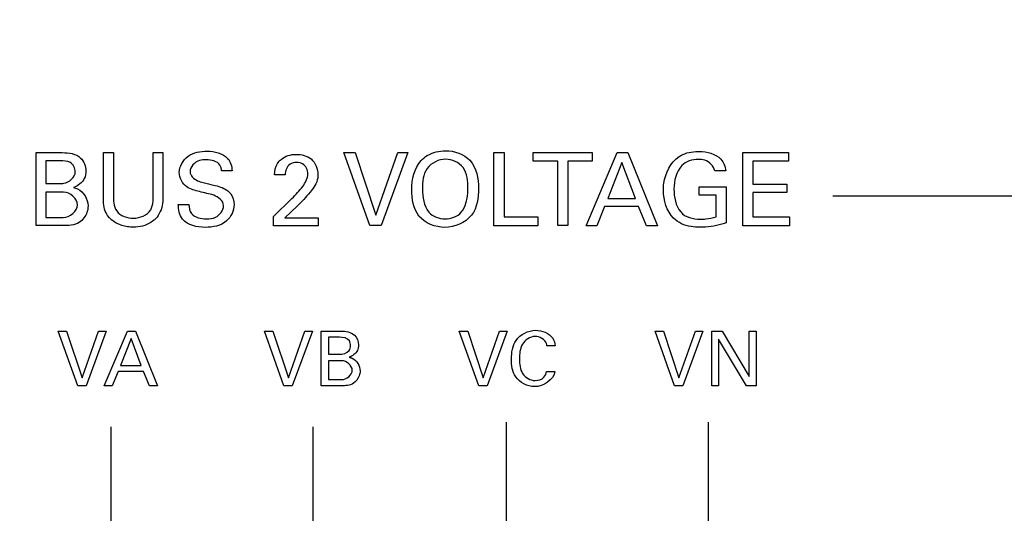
# Model space of a CAD drawing. Header units: inches. Extents: x 0 to 34, y 0 to 22.
# Tile 44 of 55: x 20.062 to 21.144, y 14.269 to 14.812. Entities that reach past the tile are written whole.
import ezdxf

# ---------------------------------------------------------------- set-up
doc = ezdxf.new("R2010")
doc.units = ezdxf.units.IN
doc.header["$LTSCALE"] = 1.87
doc.header["$MEASUREMENT"] = 0
doc.layers.get('0').update_dxf_attribs({"linetype": 'CONTINUOUS'})
doc.layers.add('DIMENSIONS', color=7, linetype='CONTINUOUS')
doc.styles.get("Standard").update_dxf_attribs({"font": 'txt', "width": 0.8})
doc.dimstyles.new('DIMSTYLE_1', dxfattribs={"dimtxt": 0.125, "dimasz": 0.18, "dimexe": 0.125, "dimexo": 0.0625, "dimgap": 0.09, "dimtad": 0, "dimtih": 1, "dimtoh": 1, "dimlfac": 2, "dimzin": 4, "dimdsep": 46, "dimtxsty": 'STANDARD', "dimblk": '_FILLED', "dimblk1": '_FILLED', "dimblk2": '_FILLED', "dimcen": 0.09, "dimadec": 0, "dimazin": 0, "dimtfac": 1, "dimtofl": 0, "dimtmove": 0, "dimatfit": 3, "dimldrblk": '_FILLED', "dimfxl": 1, "dimtolj": 1, "dimtzin": 4, "dimarcsym": 0})

# ---------------------------------------------------------------- blocks, each defined once
blk = doc.blocks.new('*D7')
at = {"layer": 'DIMENSIONS', "color": 2, "linetype": 'CONTINUOUS'}
blk.add_line((20.4867, 15.2689), (20.4867, 16.9109), dxfattribs=at)
at = {"layer": 'DIMENSIONS', "color": 2, "linetype": 'CONTINUOUS', "insert": (20.4242, 16.9734), "char_height": 0.125, "width": 1.625, "attachment_point": 1, "rotation": 90, "line_spacing_factor": 0.9}
blk.add_mtext('2X 80.64{\\Ftxt.shx;\\W1.000000;\\H0.125000; }[3.175]', dxfattribs=at)
blk = doc.blocks.new('_FILLED')
at = {"color": 0, "linetype": 'BYBLOCK'}
blk.add_solid([(0, 0), (-1, 0.1736), (-1, -0.1736)], dxfattribs=at)

msp = doc.modelspace()

# ---------------------------------------------------------------- linework, layer by layer
at = {"color": 40, "linetype": 'CONTINUOUS'}
for p, q in [((20.0801, 14.6655), (20.1088, 14.6655)), ((20.0801, 14.5853), (20.0801, 14.6655)), ((20.154, 14.6655), (20.1651, 14.6655)), ((20.154, 14.6166), (20.154, 14.6655)), ((20.1651, 14.6655), (20.1651, 14.6158)), ((20.2086, 14.6655), (20.2194, 14.6655)), ((20.2086, 14.6163), (20.2086, 14.6655)), ((20.2194, 14.6655), (20.2194, 14.616)), ((20.4182, 14.6655), (20.4305, 14.6655)), ((20.4467, 14.5853), (20.4182, 14.6655)), ((20.4305, 14.6655), (20.4533, 14.5969)), ((20.4533, 14.5969), (20.4773, 14.6655)), ((20.4885, 14.6655), (20.459, 14.5853)), ((20.4773, 14.6655), (20.4885, 14.6655)), ((20.5831, 14.6655), (20.5941, 14.6655)), ((20.5831, 14.5852), (20.5831, 14.6655)), ((20.5941, 14.6655), (20.5941, 14.5951)), ((20.6263, 14.6655), (20.6911, 14.6655)), ((20.6263, 14.6561), (20.6263, 14.6655)), ((20.6845, 14.5852), (20.7183, 14.6655)), ((20.6911, 14.6655), (20.6911, 14.6561)), ((20.7183, 14.6655), (20.7302, 14.6655)), ((20.7302, 14.6655), (20.7627, 14.5852)), ((20.8564, 14.6655), (20.9068, 14.6655)), ((20.8564, 14.5852), (20.8564, 14.6655)), ((20.9068, 14.6655), (20.9068, 14.6561)), ((20.1069, 14.6564), (20.0909, 14.6564)), ((20.0909, 14.6564), (20.0909, 14.6316)), ((20.6532, 14.6561), (20.6263, 14.6561)), ((20.6532, 14.5853), (20.6532, 14.6561)), ((20.6911, 14.6561), (20.6642, 14.6561)), ((20.6642, 14.6561), (20.6642, 14.5853)), ((20.7237, 14.6545), (20.7082, 14.6152)), ((20.7385, 14.6152), (20.7237, 14.6545)), ((20.9068, 14.6561), (20.8675, 14.6561)), ((20.8675, 14.6561), (20.8675, 14.631)), ((20.2954, 14.6455), (20.2839, 14.6455)), ((20.3537, 14.6412), (20.3421, 14.6412)), ((20.8378, 14.6455), (20.8256, 14.6455)), ((20.0909, 14.6316), (20.1064, 14.6316)), ((20.8086, 14.6279), (20.8381, 14.6279)), ((20.8086, 14.6187), (20.8086, 14.6279)), ((20.8381, 14.6279), (20.8381, 14.5884)), ((20.8675, 14.631), (20.9049, 14.631)), ((20.9049, 14.631), (20.9049, 14.6217)), ((20.1103, 14.622), (20.0909, 14.622)), ((20.0909, 14.622), (20.0909, 14.5943)), ((20.341, 14.5954), (20.3611, 14.6152)), ((20.7082, 14.6152), (20.7385, 14.6152)), ((20.827, 14.6187), (20.8086, 14.6187)), ((20.827, 14.5949), (20.827, 14.6187)), ((20.9049, 14.6217), (20.8675, 14.6217)), ((20.8675, 14.6217), (20.8675, 14.595)), ((20.9553, 14.6179), (21.1609, 14.6179)), ((20.2363, 14.6087), (20.2478, 14.6087)), ((20.3667, 14.6068), (20.3533, 14.594)), ((20.7046, 14.6062), (20.696, 14.5852)), ((20.7419, 14.6062), (20.7046, 14.6062)), ((20.7505, 14.5852), (20.7419, 14.6062)), ((20.0909, 14.5943), (20.1099, 14.5943)), ((20.341, 14.5852), (20.341, 14.5954)), ((20.3533, 14.594), (20.3899, 14.594)), ((20.3899, 14.594), (20.3899, 14.5852)), ((20.5941, 14.5951), (20.6314, 14.5951)), ((20.6314, 14.5951), (20.6314, 14.5852)), ((20.8675, 14.595), (20.9076, 14.595)), ((20.9076, 14.595), (20.9076, 14.5852)), ((20.1093, 14.5853), (20.0801, 14.5853)), ((20.3899, 14.5852), (20.341, 14.5852)), ((20.459, 14.5853), (20.4467, 14.5853)), ((20.6314, 14.5852), (20.5831, 14.5852)), ((20.6642, 14.5853), (20.6532, 14.5853)), ((20.696, 14.5852), (20.6845, 14.5852)), ((20.7627, 14.5852), (20.7505, 14.5852)), ((20.9076, 14.5852), (20.8564, 14.5852)), ((20.1044, 14.4695), (20.1136, 14.4695)), ((20.1258, 14.4093), (20.1044, 14.4695)), ((20.1136, 14.4695), (20.1307, 14.4181)), ((20.1307, 14.4181), (20.1487, 14.4695)), ((20.1571, 14.4695), (20.135, 14.4093)), ((20.1487, 14.4695), (20.1571, 14.4695)), ((20.155, 14.4093), (20.1803, 14.4695)), ((20.1803, 14.4695), (20.1892, 14.4695)), ((20.1892, 14.4695), (20.2135, 14.4093)), ((20.3309, 14.4695), (20.3402, 14.4695)), ((20.3523, 14.4093), (20.3309, 14.4695)), ((20.3402, 14.4695), (20.3573, 14.4181)), ((20.3573, 14.4181), (20.3752, 14.4695)), ((20.3836, 14.4695), (20.3615, 14.4093)), ((20.3752, 14.4695), (20.3836, 14.4695)), ((20.3933, 14.4695), (20.4147, 14.4695)), ((20.3933, 14.4093), (20.3933, 14.4695)), ((20.4133, 14.4626), (20.4013, 14.4626)), ((20.4013, 14.4626), (20.4013, 14.4441)), ((20.545, 14.4695), (20.5542, 14.4695)), ((20.5664, 14.4093), (20.545, 14.4695)), ((20.5542, 14.4695), (20.5713, 14.4181)), ((20.5713, 14.4181), (20.5893, 14.4695)), ((20.5977, 14.4695), (20.5756, 14.4093)), ((20.5893, 14.4695), (20.5977, 14.4695)), ((20.76, 14.4695), (20.7692, 14.4695)), ((20.7814, 14.4093), (20.76, 14.4695)), ((20.7692, 14.4695), (20.7863, 14.4181)), ((20.7863, 14.4181), (20.8043, 14.4695)), ((20.8127, 14.4695), (20.7905, 14.4093)), ((20.8043, 14.4695), (20.8127, 14.4695)), ((20.8223, 14.4695), (20.8339, 14.4695)), ((20.8223, 14.4093), (20.8223, 14.4695)), ((20.8339, 14.4695), (20.8634, 14.4197)), ((20.8634, 14.4695), (20.8711, 14.4695)), ((20.8634, 14.4197), (20.8634, 14.4695)), ((20.8711, 14.4695), (20.8711, 14.4093)), ((20.1844, 14.4612), (20.1727, 14.4317)), ((20.1955, 14.4317), (20.1844, 14.4612)), ((20.6502, 14.4532), (20.6413, 14.4532)), ((20.8604, 14.4093), (20.8299, 14.4604)), ((20.8299, 14.4604), (20.8299, 14.4093)), ((20.4013, 14.4441), (20.413, 14.4441)), ((20.1727, 14.4317), (20.1955, 14.4317)), ((20.4159, 14.4369), (20.4013, 14.4369)), ((20.4013, 14.4369), (20.4013, 14.4161)), ((20.1701, 14.425), (20.1636, 14.4093)), ((20.198, 14.425), (20.1701, 14.425)), ((20.2045, 14.4093), (20.198, 14.425)), ((20.6409, 14.4251), (20.6501, 14.4251)), ((20.135, 14.4093), (20.1258, 14.4093)), ((20.1636, 14.4093), (20.155, 14.4093)), ((20.2135, 14.4093), (20.2045, 14.4093)), ((20.3615, 14.4093), (20.3523, 14.4093)), ((20.4152, 14.4093), (20.3933, 14.4093)), ((20.4013, 14.4161), (20.4156, 14.4161)), ((20.5756, 14.4093), (20.5664, 14.4093)), ((20.7905, 14.4093), (20.7814, 14.4093)), ((20.8299, 14.4093), (20.8223, 14.4093)), ((20.8711, 14.4093), (20.8604, 14.4093)), ((20.5967, 14.2444), (20.5967, 14.3694)), ((20.8188, 14.2444), (20.8188, 14.3694)), ((20.1625, 14.2391), (20.1625, 14.3641)), ((20.3846, 14.2391), (20.3846, 14.3641))]:
    msp.add_line(p, q, dxfattribs=at)
for points in [[(20.1088, 14.6655), (20.1158, 14.6655), (20.124, 14.6645), (20.129, 14.6596)], [(20.129, 14.6596), (20.1327, 14.656), (20.1346, 14.6504), (20.1346, 14.6453)], [(20.268, 14.6671), (20.2759, 14.6671), (20.2851, 14.665), (20.2905, 14.6592)], [(20.2905, 14.6592), (20.2938, 14.6556), (20.2951, 14.6503), (20.2954, 14.6455)], [(20.3492, 14.6581), (20.3536, 14.6619), (20.36, 14.6636), (20.3659, 14.6636)], [(20.8075, 14.6581), (20.8011, 14.6581), (20.7937, 14.6561), (20.7894, 14.6513)], [(20.8087, 14.6668), (20.8171, 14.6668), (20.8265, 14.6643), (20.8324, 14.6583)], [(20.8324, 14.6583), (20.8356, 14.6549), (20.8374, 14.6501), (20.8378, 14.6455)], [(20.4928, 14.6248), (20.4928, 14.636), (20.4956, 14.6486), (20.5032, 14.6568)], [(20.7894, 14.6513), (20.7834, 14.6445), (20.7808, 14.6345), (20.7808, 14.6255)], [(20.2457, 14.6278), (20.2408, 14.6312), (20.2374, 14.6377), (20.2374, 14.6436)], [(20.373, 14.6284), (20.3759, 14.6324), (20.3786, 14.6371), (20.3786, 14.6421)], [(20.3611, 14.6152), (20.3653, 14.6193), (20.3694, 14.6236), (20.373, 14.6284)], [(20.5045, 14.6255), (20.5045, 14.6167), (20.5061, 14.607), (20.5116, 14.6001)], [(20.7808, 14.6255), (20.7808, 14.6167), (20.7825, 14.607), (20.7882, 14.6003)], [(20.1256, 14.6082), (20.1256, 14.6151), (20.1172, 14.622), (20.1103, 14.622)], [(20.381, 14.6219), (20.3767, 14.6165), (20.3716, 14.6117), (20.3667, 14.6068)], [(20.7804, 14.5935), (20.7728, 14.6012), (20.7692, 14.6132), (20.7692, 14.624)], [(20.1099, 14.5943), (20.1169, 14.5943), (20.1256, 14.6011), (20.1256, 14.6082)], [(20.241, 14.5925), (20.2375, 14.5969), (20.2363, 14.6031), (20.2363, 14.6087)], [(20.1686, 14.6014), (20.1726, 14.596), (20.1803, 14.5935), (20.187, 14.5935)], [(20.2659, 14.5834), (20.257, 14.5834), (20.2464, 14.5855), (20.241, 14.5925)], [(20.5116, 14.6001), (20.5156, 14.5952), (20.523, 14.5928), (20.5294, 14.5928)], [(20.5294, 14.5928), (20.5358, 14.5928), (20.5431, 14.5952), (20.5472, 14.6001)], [(20.7882, 14.6003), (20.7932, 14.5945), (20.8019, 14.5924), (20.8095, 14.5924)], [(20.1274, 14.5889), (20.1223, 14.5855), (20.1155, 14.5853), (20.1093, 14.5853)], [(20.4147, 14.4695), (20.42, 14.4695), (20.4261, 14.4687), (20.4299, 14.465)], [(20.4299, 14.465), (20.4327, 14.4624), (20.4342, 14.4581), (20.4342, 14.4543)], [(20.4274, 14.4265), (20.4274, 14.4316), (20.4211, 14.4369), (20.4159, 14.4369)], [(20.4156, 14.4161), (20.4208, 14.4161), (20.4274, 14.4212), (20.4274, 14.4265)], [(20.6501, 14.4251), (20.6491, 14.4159), (20.6369, 14.4084), (20.6276, 14.4084)], [(20.638, 14.4188), (20.6396, 14.4205), (20.6405, 14.4229), (20.6409, 14.4251)], [(20.4287, 14.4121), (20.4249, 14.4095), (20.4198, 14.4093), (20.4152, 14.4093)], [(20.6282, 14.4152), (20.6317, 14.4152), (20.6356, 14.4163), (20.638, 14.4188)]]:
    msp.add_open_spline(points, degree=3, dxfattribs=at)
for points, knots in [([(20.2374, 14.6436), (20.2374, 14.6504), (20.2457, 14.6648), (20.2607, 14.6671), (20.268, 14.6671)], [0, 0, 0, 0, 0.483207, 1, 1, 1, 1]), ([(20.267, 14.6577), (20.2645, 14.6577), (20.2567, 14.6575), (20.2492, 14.65), (20.2492, 14.6447)], [0, 0, 0, 0, 0.321156, 1, 1, 1, 1]), ([(20.2839, 14.6455), (20.2837, 14.6476), (20.2819, 14.6556), (20.2724, 14.6577), (20.267, 14.6577)], [0, 0, 0, 0, 0.28119, 1, 1, 1, 1]), ([(20.3421, 14.6412), (20.3422, 14.6454), (20.3434, 14.652), (20.3477, 14.6568), (20.3492, 14.6581)], [0, 0, 0, 0, 0.680114, 1, 1, 1, 1]), ([(20.3659, 14.6636), (20.3715, 14.6636), (20.3847, 14.6608), (20.3896, 14.6475), (20.3896, 14.6412)], [0, 0, 0, 0, 0.474268, 1, 1, 1, 1]), ([(20.5032, 14.6568), (20.5051, 14.6589), (20.5128, 14.6653), (20.523, 14.6676), (20.53, 14.6676)], [0, 0, 0, 0, 0.292842, 1, 1, 1, 1]), ([(20.5301, 14.6583), (20.5225, 14.6583), (20.5057, 14.6502), (20.5045, 14.6332), (20.5045, 14.6255)], [0, 0, 0, 0, 0.496537, 1, 1, 1, 1]), ([(20.53, 14.6676), (20.5395, 14.6676), (20.5618, 14.6599), (20.5662, 14.637), (20.5662, 14.6262)], [0, 0, 0, 0, 0.467289, 1, 1, 1, 1]), ([(20.5544, 14.6263), (20.5544, 14.6341), (20.5534, 14.6508), (20.5371, 14.6583), (20.5301, 14.6583)], [0, 0, 0, 0, 0.525834, 1, 1, 1, 1]), ([(20.7692, 14.624), (20.7692, 14.6266), (20.7701, 14.6404), (20.7771, 14.6549), (20.7864, 14.6612)], [0, 0, 0, 0, 0.186709, 1, 1, 1, 1]), ([(20.7864, 14.6612), (20.7917, 14.6647), (20.7997, 14.6666), (20.8074, 14.6668), (20.8087, 14.6668)], [0, 0, 0, 0, 0.824214, 1, 1, 1, 1]), ([(20.8256, 14.6455), (20.8248, 14.6507), (20.8177, 14.6576), (20.81, 14.6581), (20.8075, 14.6581)], [0, 0, 0, 0, 0.685435, 1, 1, 1, 1]), ([(20.1231, 14.6443), (20.1231, 14.6483), (20.1187, 14.6569), (20.1104, 14.6564), (20.1069, 14.6564)], [0, 0, 0, 0, 0.535002, 1, 1, 1, 1]), ([(20.3663, 14.6546), (20.3638, 14.6546), (20.3565, 14.6535), (20.3537, 14.6455), (20.3537, 14.6412)], [0, 0, 0, 0, 0.362892, 1, 1, 1, 1]), ([(20.3786, 14.6421), (20.3786, 14.6462), (20.3754, 14.6537), (20.3685, 14.6546), (20.3663, 14.6546)], [0, 0, 0, 0, 0.650882, 1, 1, 1, 1]), ([(20.1064, 14.6316), (20.1078, 14.6316), (20.115, 14.6314), (20.1231, 14.6384), (20.1231, 14.6443)], [0, 0, 0, 0, 0.192533, 1, 1, 1, 1]), ([(20.1346, 14.6453), (20.1346, 14.6425), (20.1335, 14.6342), (20.1259, 14.629), (20.1211, 14.6272)], [0, 0, 0, 0, 0.349487, 1, 1, 1, 1]), ([(20.2492, 14.6447), (20.2492, 14.6404), (20.2552, 14.6345), (20.2615, 14.6333), (20.2636, 14.6328)], [0, 0, 0, 0, 0.659892, 1, 1, 1, 1]), ([(20.3896, 14.6412), (20.3896, 14.64), (20.3895, 14.6328), (20.3847, 14.6266), (20.381, 14.6219)], [0, 0, 0, 0, 0.167705, 1, 1, 1, 1]), ([(20.1211, 14.6272), (20.1226, 14.6267), (20.1311, 14.6243), (20.1371, 14.6144), (20.1371, 14.6072)], [0, 0, 0, 0, 0.17824, 1, 1, 1, 1]), ([(20.2675, 14.6207), (20.2649, 14.6214), (20.2575, 14.6232), (20.2498, 14.6251), (20.2457, 14.6278)], [0, 0, 0, 0, 0.358443, 1, 1, 1, 1]), ([(20.2636, 14.6328), (20.2674, 14.6318), (20.2762, 14.6296), (20.2852, 14.6272), (20.2895, 14.6244)], [0, 0, 0, 0, 0.433554, 1, 1, 1, 1]), ([(20.5291, 14.5834), (20.5188, 14.5834), (20.496, 14.5921), (20.4928, 14.6148), (20.4928, 14.6248)], [0, 0, 0, 0, 0.507919, 1, 1, 1, 1]), ([(20.5662, 14.6262), (20.5662, 14.616), (20.563, 14.5929), (20.5398, 14.5834), (20.5291, 14.5834)], [0, 0, 0, 0, 0.48593, 1, 1, 1, 1]), ([(20.5472, 14.6001), (20.5519, 14.6058), (20.5541, 14.6155), (20.5544, 14.6245), (20.5544, 14.6263)], [0, 0, 0, 0, 0.807265, 1, 1, 1, 1]), ([(20.1586, 14.5964), (20.158, 14.5973), (20.1543, 14.6033), (20.154, 14.6108), (20.154, 14.6166)], [0, 0, 0, 0, 0.164912, 1, 1, 1, 1]), ([(20.1651, 14.6158), (20.1651, 14.614), (20.1653, 14.609), (20.1668, 14.6039), (20.1686, 14.6014)], [0, 0, 0, 0, 0.369139, 1, 1, 1, 1]), ([(20.187, 14.5935), (20.194, 14.5935), (20.2078, 14.5989), (20.2086, 14.6117), (20.2086, 14.6163)], [0, 0, 0, 0, 0.603946, 1, 1, 1, 1]), ([(20.2194, 14.616), (20.2194, 14.6147), (20.2193, 14.6072), (20.2167, 14.5995), (20.2129, 14.5947)], [0, 0, 0, 0, 0.179477, 1, 1, 1, 1]), ([(20.286, 14.6072), (20.286, 14.6124), (20.2775, 14.6188), (20.2701, 14.6201), (20.2675, 14.6207)], [0, 0, 0, 0, 0.667537, 1, 1, 1, 1]), ([(20.2895, 14.6244), (20.2912, 14.6233), (20.2959, 14.6191), (20.2975, 14.6125), (20.2975, 14.6084)], [0, 0, 0, 0, 0.325468, 1, 1, 1, 1]), ([(20.1371, 14.6072), (20.1371, 14.6047), (20.1361, 14.5976), (20.1313, 14.5915), (20.1274, 14.5889)], [0, 0, 0, 0, 0.343027, 1, 1, 1, 1]), ([(20.2478, 14.6087), (20.248, 14.6052), (20.2498, 14.5949), (20.2614, 14.5928), (20.2672, 14.5928)], [0, 0, 0, 0, 0.373054, 1, 1, 1, 1]), ([(20.2975, 14.6084), (20.2975, 14.6018), (20.2904, 14.5863), (20.2741, 14.5834), (20.2659, 14.5834)], [0, 0, 0, 0, 0.443338, 1, 1, 1, 1]), ([(20.2672, 14.5928), (20.2706, 14.5928), (20.2793, 14.5933), (20.286, 14.602), (20.286, 14.6072)], [0, 0, 0, 0, 0.3958, 1, 1, 1, 1]), ([(20.187, 14.5836), (20.1848, 14.5836), (20.1743, 14.5843), (20.1634, 14.5895), (20.1586, 14.5964)], [0, 0, 0, 0, 0.208582, 1, 1, 1, 1]), ([(20.2129, 14.5947), (20.211, 14.5924), (20.2037, 14.5858), (20.1936, 14.5836), (20.187, 14.5836)], [0, 0, 0, 0, 0.306148, 1, 1, 1, 1]), ([(20.8095, 14.5835), (20.8062, 14.5835), (20.7958, 14.584), (20.7854, 14.5884), (20.7804, 14.5935)], [0, 0, 0, 0, 0.320374, 1, 1, 1, 1]), ([(20.8095, 14.5924), (20.8116, 14.5924), (20.8175, 14.5926), (20.8233, 14.5938), (20.827, 14.5949)], [0, 0, 0, 0, 0.351715, 1, 1, 1, 1]), ([(20.8381, 14.5884), (20.8366, 14.5879), (20.8274, 14.5849), (20.8176, 14.5835), (20.8095, 14.5835)], [0, 0, 0, 0, 0.162875, 1, 1, 1, 1]), ([(20.4255, 14.4535), (20.4255, 14.4553), (20.4245, 14.4616), (20.4172, 14.4626), (20.4133, 14.4626)], [0, 0, 0, 0, 0.318274, 1, 1, 1, 1]), ([(20.6023, 14.4387), (20.6023, 14.4458), (20.6045, 14.462), (20.6207, 14.4703), (20.6287, 14.4703)], [0, 0, 0, 0, 0.469658, 1, 1, 1, 1]), ([(20.6283, 14.4636), (20.6228, 14.4636), (20.6116, 14.456), (20.6112, 14.4443), (20.6112, 14.4388)], [0, 0, 0, 0, 0.499653, 1, 1, 1, 1]), ([(20.6413, 14.4532), (20.6412, 14.4541), (20.6403, 14.4598), (20.6332, 14.4636), (20.6283, 14.4636)], [0, 0, 0, 0, 0.148053, 1, 1, 1, 1]), ([(20.6287, 14.4703), (20.6356, 14.4703), (20.6473, 14.4663), (20.65, 14.4561), (20.6502, 14.4532)], [0, 0, 0, 0, 0.702123, 1, 1, 1, 1]), ([(20.413, 14.4441), (20.4169, 14.4441), (20.4241, 14.4454), (20.4255, 14.4516), (20.4255, 14.4535)], [0, 0, 0, 0, 0.671273, 1, 1, 1, 1]), ([(20.4342, 14.4543), (20.4342, 14.4522), (20.4333, 14.446), (20.4276, 14.4421), (20.424, 14.4407)], [0, 0, 0, 0, 0.349422, 1, 1, 1, 1]), ([(20.424, 14.4407), (20.4251, 14.4404), (20.4315, 14.4386), (20.436, 14.4312), (20.436, 14.4257)], [0, 0, 0, 0, 0.178322, 1, 1, 1, 1]), ([(20.6276, 14.4084), (20.6198, 14.4084), (20.6042, 14.4164), (20.6023, 14.432), (20.6023, 14.4387)], [0, 0, 0, 0, 0.536039, 1, 1, 1, 1]), ([(20.6112, 14.4388), (20.6112, 14.4333), (20.6117, 14.4217), (20.623, 14.4152), (20.6282, 14.4152)], [0, 0, 0, 0, 0.512307, 1, 1, 1, 1]), ([(20.436, 14.4257), (20.436, 14.4239), (20.4352, 14.4186), (20.4316, 14.414), (20.4287, 14.4121)], [0, 0, 0, 0, 0.342911, 1, 1, 1, 1])]:
    msp.add_open_spline(points, degree=3, knots=knots, dxfattribs=at)

# ---------------------------------------------------------------- dimensions: what is measured, and where the dimension line sits
at = {"layer": 'DIMENSIONS', "color": 2, "linetype": 'CONTINUOUS'}
dim = msp.add_ordinate_dim(feature_location=(20.48666, 15.26892), offset=(0, 1.64197), dtype=1, origin=(18.89919, 13.88038), text='2X <>', dimstyle='DIMSTYLE_1', override={"dimtad": 1, "dimtih": 0, "dimtoh": 0}, dxfattribs=at)
dim.commit()
dim.dimension.update_dxf_attribs({"geometry": '*D7', "text_midpoint": (20.48666, 17.78589)})

doc.saveas('drawing.dxf')
